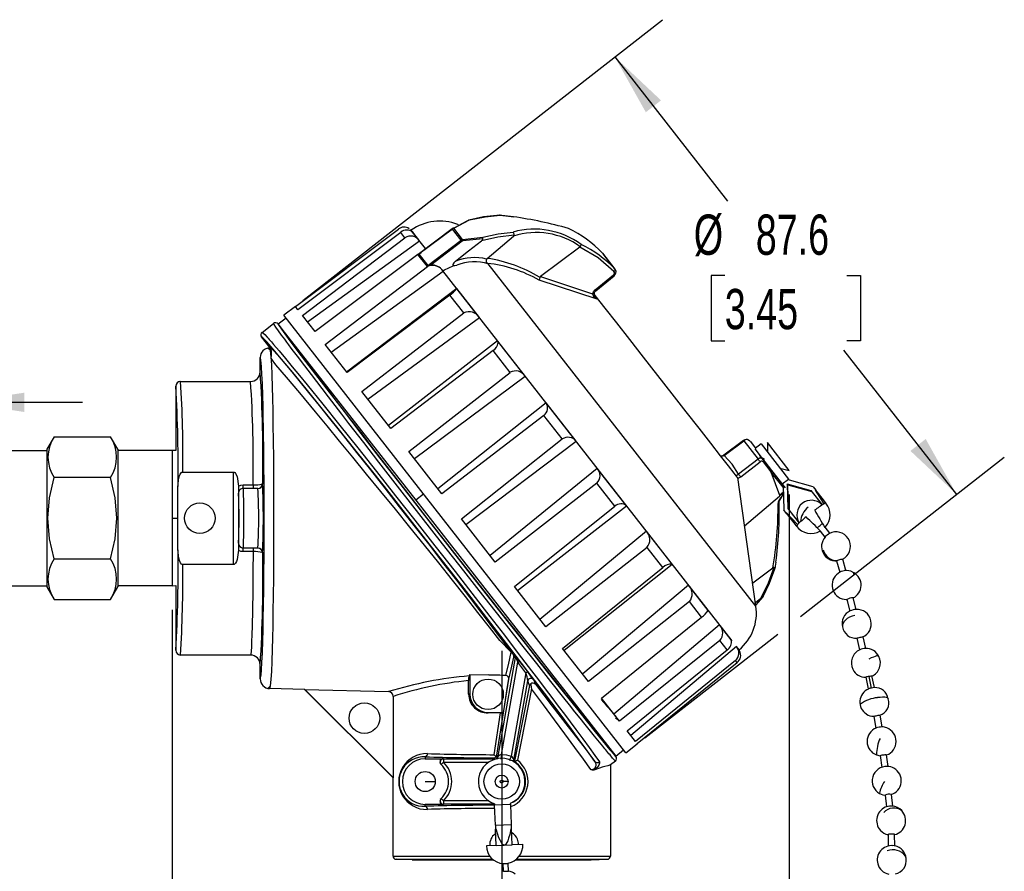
# Model space of a CAD drawing. Header units: millimetres. Extents: x 0 to 838, y 0 to 648.
# Tile 12 of 17: x 604 to 760, y 180 to 314. Entities that reach past the tile are written whole.
import ezdxf

# ---------------------------------------------------------------- set-up
doc = ezdxf.new("R2010")
doc.units = ezdxf.units.MM
doc.header["$LTSCALE"] = 3
doc.linetypes.add('CENTERX2', pattern=[20.32, 12.7, -2.54, 2.54, -2.54])
doc.layers.add('CENTER', color=40, linetype='CENTERX2')
doc.layers.add('DIMENSIONS', color=140, linetype='Continuous', lineweight=25)
doc.styles.add('SLDTEXTSTYLE0', font='TXT', dxfattribs={"width": 0.7})
doc.dimstyles.new('SLDDIMSTYLE0', dxfattribs={"dimtxt": 6.474023, "dimasz": 9.906, "dimexe": 0, "dimexo": 0.0625, "dimgap": 1.618506, "dimtad": 0, "dimtih": 1, "dimtoh": 1, "dimdec": 1, "dimrnd": 1e-09, "dimzin": 12, "dimdsep": 46, "dimtxsty": 'SLDTEXTSTYLE0', "dimsah": 1, "dimcen": 0.09, "dimadec": 0, "dimazin": 3, "dimtfac": 1, "dimtdec": 1, "dimtmove": 0, "dimatfit": 0, "dimfxl": 0, "dimfrac": 2, "dimtolj": 1, "dimtzin": 12, "dimarcsym": 0})
doc.dimstyles.new('SLDDIMSTYLE1', dxfattribs={"dimtxt": 6.474023, "dimasz": 9.906, "dimexe": 0, "dimexo": 0.0625, "dimgap": 1.618506, "dimtad": 0, "dimtih": 1, "dimtoh": 1, "dimdec": 1, "dimrnd": 1e-09, "dimzin": 12, "dimdsep": 46, "dimtxsty": 'SLDTEXTSTYLE0', "dimsah": 1, "dimcen": 0.09, "dimadec": 0, "dimazin": 3, "dimtfac": 1, "dimtdec": 1, "dimtofl": 0, "dimtmove": 0, "dimatfit": 3, "dimfxl": 0, "dimfrac": 2, "dimtolj": 1, "dimtzin": 12, "dimarcsym": 0})

# ---------------------------------------------------------------- blocks, each defined once
blk = doc.blocks.new('_D')
at = {"layer": 'DIMENSIONS'}
for p, q in [((588.93, 247.69), (588.93, 263.14)), ((595.28, 247.69), (595.28, 263.14)), ((549.89, 253.62), (547.71, 253.62)), ((547.71, 253.62), (547.71, 243.33)), ((569.12, 253.62), (571.3, 253.62)), ((571.3, 253.62), (571.3, 243.33)), ((588.93, 253.62), (577.89, 253.62)), ((595.28, 253.62), (614.33, 253.62)), ((547.71, 243.33), (549.89, 243.33)), ((571.3, 243.33), (569.12, 243.33))]:
    blk.add_line(p, q, dxfattribs=at)
for points in [[(588.93, 253.62), (579.02, 255.14), (579.02, 252.09)], [(595.28, 253.62), (605.18, 252.09), (605.18, 255.14)]]:
    blk.add_solid(points, dxfattribs=at)
at = {"layer": 'DIMENSIONS', "char_height": 6.35, "attachment_point": 1, "style": 'SLDTEXTSTYLE0'}
for s, insert in [('6.4', (552.58, 263.25)), ('0.25', (549.89, 251.51))]:
    blk.add_mtext(s, dxfattribs=dict(at, insert=insert))
blk = doc.blocks.new('_D_2')
at = {"layer": 'DIMENSIONS'}
for p, q in [((649.14, 269.7), (705.84, 314)), ((698.33, 308.14), (716.14, 285.35)), ((715.69, 273.61), (713.52, 273.61)), ((713.52, 273.61), (713.52, 263.32)), ((734.93, 273.61), (737.1, 273.61)), ((737.1, 273.61), (737.1, 263.32)), ((713.52, 263.32), (715.69, 263.32)), ((737.1, 263.32), (734.93, 263.32)), ((752.28, 239.09), (734.48, 261.87)), ((727.65, 219.84), (759.79, 244.95)), ((703.09, 200.65), (724.05, 217.03))]:
    blk.add_line(p, q, dxfattribs=at)
for points in [[(698.33, 308.14), (703.23, 299.4), (705.63, 301.27)], [(752.28, 239.09), (747.39, 247.83), (744.98, 245.95)]]:
    blk.add_solid(points, dxfattribs=at)
at = {"layer": 'DIMENSIONS', "char_height": 6.35, "attachment_point": 1, "style": 'SLDTEXTSTYLE0'}
for s, insert in [('%%c', (710.8, 283.25)), ('87.6', (720.58, 283.25)), ('3.45', (715.69, 271.51))]:
    blk.add_mtext(s, dxfattribs=dict(at, insert=insert))
blk = doc.blocks.new('_D_3')
at = {"layer": 'DIMENSIONS'}
for p, q in [((725.85, 239.06), (725.85, 110.36)), ((628.5, 220.86), (628.5, 110.36)), ((628.5, 119.89), (658.78, 119.89)), ((667.55, 119.89), (665.38, 119.89)), ((665.38, 119.89), (665.38, 109.6)), ((686.79, 119.89), (688.97, 119.89)), ((688.97, 119.89), (688.97, 109.6)), ((725.85, 119.89), (695.56, 119.89)), ((665.38, 109.6), (667.55, 109.6)), ((688.97, 109.6), (686.79, 109.6))]:
    blk.add_line(p, q, dxfattribs=at)
for points in [[(628.5, 119.89), (638.41, 118.36), (638.41, 121.41)], [(725.85, 119.89), (715.94, 121.41), (715.94, 118.36)]]:
    blk.add_solid(points, dxfattribs=at)
at = {"layer": 'DIMENSIONS', "char_height": 6.35, "attachment_point": 1, "style": 'SLDTEXTSTYLE0'}
for s, insert in [('97.3', (667.55, 129.52)), ('3.83', (667.55, 117.78))]:
    blk.add_mtext(s, dxfattribs=dict(at, insert=insert))
blk = doc.blocks.new('_D_4')
at = {"layer": 'DIMENSIONS'}
for p, q in [((663.35, 178.2), (663.35, 151.3)), ((697.64, 178.2), (697.64, 151.3)), ((635.87, 160.83), (633.7, 160.83)), ((633.7, 160.83), (633.7, 150.54)), ((655.11, 160.83), (657.28, 160.83)), ((657.28, 160.83), (657.28, 150.54)), ((663.35, 160.83), (661.44, 160.83)), ((697.64, 160.83), (663.35, 160.83)), ((633.7, 150.54), (635.87, 150.54)), ((657.28, 150.54), (655.11, 150.54))]:
    blk.add_line(p, q, dxfattribs=at)
for points in [[(663.35, 160.83), (673.25, 159.3), (673.25, 162.35)], [(697.64, 160.83), (687.73, 162.35), (687.73, 159.3)]]:
    blk.add_solid(points, dxfattribs=at)
at = {"layer": 'DIMENSIONS', "char_height": 6.35, "attachment_point": 1, "style": 'SLDTEXTSTYLE0'}
for s, insert in [('%%c', (630.98, 170.46)), ('34.3', (640.76, 170.46)), ('1.35', (635.87, 158.73))]:
    blk.add_mtext(s, dxfattribs=dict(at, insert=insert))

msp = doc.modelspace()

# ---------------------------------------------------------------- linework, layer by layer
for p, q in [((682.32, 282.91), (680.08, 283.16)), ((672.81, 281.05), (673.66, 281.53)), ((672.94, 281.09), (675.39, 282.4)), ((673.69, 281.61), (673.56, 281.66)), ((673.66, 281.53), (675.06, 282.27)), ((675.06, 282.27), (675.26, 282.37)), ((647.97, 268.72), (664.19, 280.93)), ((664.57, 280.44), (648.35, 268.24)), ((665.23, 279.6), (664.57, 280.44)), ((666.08, 280.88), (666.22, 280.76)), ((666.12, 280.69), (666.22, 280.76)), ((666.23, 280.76), (666.22, 280.76)), ((666.22, 280.76), (666.22, 280.76)), ((668.47, 277.89), (666.23, 280.76)), ((667.53, 279.09), (666.46, 280.46)), ((672.72, 280.96), (667.43, 276.99)), ((672.7, 281), (667.55, 277.13)), ((672.85, 281.1), (672.7, 281)), ((672.94, 281.09), (672.72, 280.96)), ((674.09, 279.22), (672.72, 280.96)), ((674.31, 279.33), (672.94, 281.09)), ((674.31, 279.33), (677.5, 279.69)), ((678.22, 276.33), (682.36, 279.84)), ((649.05, 267.34), (665.23, 279.6)), ((649.85, 266.32), (667.53, 279.09)), ((668.83, 275.2), (674.09, 279.22)), ((674.23, 279.03), (669.31, 275.27)), ((674.09, 279.22), (674.31, 279.33)), ((677.54, 279.44), (674.34, 279.09)), ((692.83, 278.1), (686.62, 273.46)), ((667.28, 276.97), (651.05, 264.77)), ((668.79, 275.05), (667.28, 276.97)), ((667.41, 277.01), (667.77, 277.27)), ((667.43, 276.99), (667.41, 277.01)), ((667.43, 276.99), (668.83, 275.2)), ((696.37, 277.18), (696.4, 277.16)), ((696.4, 277.16), (698.36, 274.65)), ((698.46, 274.52), (696.49, 277.04)), ((652.66, 262.72), (668.79, 275.05)), ((668.79, 275.05), (668.89, 275.12)), ((668.86, 275.16), (668.83, 275.2)), ((678.14, 276.22), (678.1, 276.23)), ((678.38, 275.5), (678.24, 275.55)), ((720.6, 221.46), (678.38, 275.5)), ((653.57, 261.55), (671.24, 274.34)), ((671.23, 274.36), (671.45, 274.51)), ((671.23, 274.35), (671.23, 274.36)), ((716.85, 215.96), (671.23, 274.36)), ((686.62, 273.46), (694.84, 270.76)), ((695.23, 271.35), (698.13, 273.74)), ((695.34, 271.21), (698.25, 273.59)), ((695.58, 269.88), (686.41, 272.89)), ((686.52, 273.34), (686.49, 273.36)), ((673.41, 271.56), (656.03, 258.4)), ((672.31, 270.55), (656.1, 258.32)), ((674.51, 267.73), (672.31, 270.55)), ((676.99, 266.98), (673.41, 271.56)), ((695.26, 270.49), (695.07, 270.73)), ((695.47, 270.09), (695.26, 270.49)), ((695.58, 269.88), (695.47, 270.09)), ((647.96, 268.73), (646.13, 267.36)), ((700.09, 198.3), (646.13, 267.36)), ((648.35, 268.24), (647.96, 268.73)), ((651.05, 264.77), (649.05, 267.34)), ((658.44, 255.32), (674.51, 267.73)), ((642.68, 264.66), (644.48, 266.07)), ((644.51, 266.02), (644.48, 266.07)), ((647.67, 262.82), (645.2, 265.98)), ((646.49, 266.91), (645.24, 265.93)), ((645.24, 265.92), (666.93, 238.16)), ((659.38, 254.11), (676.99, 266.98)), ((642.74, 264.65), (642.55, 264.51)), ((642.72, 264.64), (642.55, 264.51)), ((642.68, 264.66), (642.75, 264.62)), ((643.95, 262.21), (642.59, 263.95)), ((656.1, 258.32), (652.66, 262.72)), ((679.85, 263.32), (662.63, 249.96)), ((684.22, 257.72), (679.85, 263.32)), ((643.98, 261.85), (643.57, 262.17)), ((643.95, 262.21), (643.88, 262.21)), ((643.98, 261.84), (643.88, 262.21)), ((644.16, 261.7), (644, 261.7)), ((679.15, 261.79), (662.98, 249.51)), ((681.83, 258.35), (679.15, 261.79)), ((642.39, 258.44), (642.39, 260.69)), ((665.84, 245.85), (681.83, 258.35)), ((629.84, 256.84), (629.67, 256.9)), ((629.82, 256.92), (640.87, 256.92)), ((666.72, 244.73), (684.22, 257.72)), ((629.06, 256.15), (629.06, 245.99)), ((662.98, 249.51), (658.44, 255.32)), ((687.49, 253.54), (670.42, 239.98)), ((692.22, 247.49), (687.49, 253.54)), ((687.14, 251.56), (671.03, 239.2)), ((690.05, 247.84), (687.14, 251.56)), ((609.88, 248.17), (608.74, 246.2)), ((609.88, 248.17), (618.78, 248.17)), ((619.91, 246.2), (618.78, 248.17)), ((674.13, 235.24), (690.05, 247.84)), ((674.85, 234.32), (692.22, 247.49)), ((718.64, 247.6), (715.53, 245.29)), ((715.57, 245.24), (718.68, 247.56)), ((718.68, 247.56), (720.94, 244.66)), ((719.64, 247.52), (719.6, 247.56)), ((719.67, 247.5), (720.55, 246.37)), ((721.41, 247.05), (720.48, 246.32)), ((721.41, 247.05), (725.74, 241.51)), ((722.41, 247.27), (722.41, 245.78)), ((725.85, 242.87), (722.41, 247.27)), ((600.15, 246.01), (608.74, 246.01)), ((608.74, 246.2), (608.74, 235.34)), ((619.91, 246.2), (619.91, 235.34)), ((628.5, 246.01), (619.91, 246.01)), ((629.06, 245.99), (628.5, 246.01)), ((628.5, 246.01), (628.5, 235.34)), ((671.03, 239.2), (665.84, 245.85)), ((720.42, 246.26), (721.43, 244.97)), ((715.09, 245.13), (715.14, 245.11)), ((720.94, 244.66), (717.87, 242.29)), ((718.2, 241.88), (721.26, 244.24)), ((721.18, 245.25), (721.97, 244.24)), ((721.43, 244.97), (721.99, 244.25)), ((721.76, 244.22), (722.97, 242.67)), ((721.99, 244.25), (721.97, 244.24)), ((721.97, 244.24), (725.2, 240.1)), ((721.99, 244.25), (723.06, 242.88)), ((630.16, 242.62), (638.19, 242.62)), ((638.19, 228.03), (638.19, 242.62)), ((695.58, 243.18), (678.66, 229.44)), ((700.2, 237.27), (695.58, 243.18)), ((722.97, 242.67), (724.31, 238.98)), ((724.89, 240.21), (722.97, 242.67)), ((723.06, 242.88), (724.43, 241.13)), ((724.4, 243.23), (725.85, 242.87)), ((618.78, 241.76), (609.88, 241.76)), ((642.75, 240.75), (642.78, 240.78)), ((695.51, 240.85), (679.46, 228.41)), ((698.35, 237.22), (695.51, 240.85)), ((720.6, 221.46), (717.75, 241.75)), ((724.43, 241.13), (725.22, 240.12)), ((724.74, 240.73), (725.74, 241.51)), ((725.74, 241.51), (725.88, 241.34)), ((729.65, 240.27), (725.88, 241.34)), ((629.41, 230.69), (629.41, 239.96)), ((638.95, 240.39), (638.95, 240.17)), ((638.95, 240.17), (638.95, 230.48)), ((638.97, 239.26), (638.97, 239.26)), ((639.72, 240.02), (639.72, 240.6)), ((639.72, 240.6), (641.26, 240.6)), ((639.72, 240.02), (639.73, 240.02)), ((642, 240.02), (639.73, 240.02)), ((641.26, 240.6), (641.26, 240.02)), ((642, 240.02), (642.02, 240.02)), ((724.31, 238.98), (724.97, 239.5)), ((724.87, 239.26), (724.33, 238.8)), ((724.87, 239.26), (724.91, 239.37)), ((724.88, 240.51), (725, 236.63)), ((725.51, 240.78), (729.28, 239.71)), ((725.51, 240.78), (725.63, 236.86)), ((725.63, 240.62), (725.51, 240.78)), ((725.63, 240.62), (729.41, 239.55)), ((725.75, 236.7), (725.63, 240.62)), ((729.28, 239.71), (731.1, 237.38)), ((729.65, 240.27), (730.04, 239.77)), ((730.01, 239.74), (730.04, 239.77)), ((730.01, 239.74), (730.05, 239.76)), ((731.38, 237.6), (730.01, 239.74)), ((730.05, 239.76), (730.04, 239.77)), ((668.18, 239.14), (666.93, 238.16)), ((666.93, 238.16), (698.48, 197.78)), ((718.82, 234.15), (724.33, 238.8)), ((724.92, 239.14), (724.24, 238.12)), ((724.35, 238.18), (724.92, 239.07)), ((682.49, 224.54), (698.35, 237.22)), ((682.99, 223.9), (700.2, 237.27)), ((725.39, 236.13), (725, 236.63)), ((725.39, 236.13), (725.42, 236.16)), ((725.39, 236.13), (725.39, 236.13)), ((725.42, 236.16), (727.17, 234.32)), ((725.63, 236.86), (727.45, 234.53)), ((608.74, 235.34), (608.74, 224.48)), ((608.74, 235.34), (608.88, 235.34)), ((619.77, 235.34), (619.91, 235.34)), ((619.91, 235.34), (619.91, 224.48)), ((628.5, 235.34), (628.5, 224.67)), ((628.5, 235.34), (629.24, 235.34)), ((679.46, 228.41), (674.13, 235.24)), ((703.33, 233.27), (686.53, 219.36)), ((707.39, 228.06), (703.33, 233.27)), ((730.31, 233.81), (730.32, 233.79)), ((730.72, 233.28), (731.47, 232.33)), ((731.13, 234.41), (731.11, 234.44)), ((732.27, 232.95), (731.52, 233.9)), ((732.6, 233.08), (732.23, 232.94)), ((638.95, 230.48), (638.95, 230.26)), ((638.97, 231.39), (638.97, 231.39)), ((639.73, 230.63), (639.72, 230.63)), ((639.72, 230.05), (639.72, 230.63)), ((641.26, 230.05), (639.72, 230.05)), ((639.73, 230.63), (642, 230.63)), ((641.26, 230.63), (641.26, 230.05)), ((642.02, 230.63), (642, 230.63)), ((703.42, 230.72), (687.45, 218.19)), ((705.92, 227.53), (703.42, 230.72)), ((609.88, 228.92), (618.78, 228.92)), ((642.78, 229.87), (642.75, 229.9)), ((723.63, 227.42), (723.77, 228.41)), ((733.33, 228.61), (733.82, 226.79)), ((734.8, 227.06), (734.31, 228.88)), ((638.19, 228.03), (630.16, 228.03)), ((690.11, 214.78), (705.92, 227.53)), ((690.34, 214.49), (707.39, 228.06)), ((720.09, 225.13), (723.26, 227.49)), ((736.04, 226.73), (735.59, 226.96)), ((600.15, 224.67), (608.74, 224.67)), ((608.74, 224.48), (609.88, 222.51)), ((618.78, 222.51), (619.91, 224.48)), ((628.5, 224.67), (619.91, 224.67)), ((628.5, 224.67), (629.06, 224.69)), ((629.06, 224.69), (629.06, 214.5)), ((687.45, 218.19), (682.49, 224.54)), ((709.97, 224.76), (693.27, 210.75)), ((713.09, 220.78), (709.97, 224.76)), ((609.88, 222.51), (618.78, 222.51)), ((710.11, 222.16), (694.21, 209.54)), ((712.02, 219.72), (710.11, 222.16)), ((720.52, 222.02), (721.39, 222.72)), ((721.7, 222.93), (720.57, 221.68)), ((734.97, 222.5), (735.44, 220.68)), ((736.42, 220.93), (735.95, 222.76)), ((696.24, 206.93), (712.02, 219.72)), ((714.87, 218.49), (698.2, 204.43)), ((716.72, 216.12), (714.87, 218.49)), ((714.91, 216.01), (699.08, 203.31)), ((716.05, 214.55), (714.91, 216.01)), ((736.51, 216.38), (736.95, 214.54)), ((737.94, 214.78), (737.5, 216.61)), ((694.21, 209.54), (690.11, 214.78)), ((700.29, 201.76), (716.05, 214.55)), ((717.54, 215.08), (700.86, 201.03)), ((717.95, 214.55), (717.54, 215.08)), ((717.95, 214.55), (717.95, 214.56)), ((629.67, 213.75), (629.83, 213.8)), ((629.67, 213.75), (629.67, 213.75)), ((640.87, 213.74), (629.82, 213.74)), ((682.63, 213.33), (679.89, 197.75)), ((682.31, 213.81), (682.53, 213.72)), ((682.42, 213.42), (682.63, 213.33)), ((717.37, 212.86), (701.58, 200.1)), ((717.63, 212.54), (717.37, 212.86)), ((642.39, 209.96), (642.39, 212.21)), ((680.45, 198.05), (683.02, 212.6)), ((684.31, 210.92), (683.02, 212.6)), ((683.37, 212.66), (684.67, 210.98)), ((701.85, 199.76), (717.63, 212.54)), ((675.48, 210.67), (675.37, 210.44)), ((675.48, 210.67), (678.47, 210.59)), ((675.48, 210.67), (675.48, 207.54)), ((678.47, 210.59), (681.14, 210.55)), ((679.75, 197.93), (681.62, 209.94)), ((681.14, 210.55), (681.22, 210.5)), ((681.62, 209.94), (681.61, 210.01)), ((684.31, 210.92), (681.99, 197.78)), ((685.5, 209.87), (685.8, 209.14)), ((737.92, 210.22), (738.31, 208.38)), ((738.42, 210.37), (738.81, 208.53)), ((739.31, 208.59), (738.91, 210.43)), ((643.57, 208.48), (643.98, 208.81)), ((643.57, 208.48), (643.98, 208.8)), ((643.98, 208.81), (643.88, 208.44)), ((649.4, 208.29), (643.88, 208.44)), ((649.45, 208.31), (649.4, 208.29)), ((663.35, 194.35), (649.4, 208.29)), ((649.45, 208.31), (662.65, 207.96)), ((649.45, 208.31), (663.4, 194.36)), ((675.27, 207.54), (675.27, 209.7)), ((682.4, 197.16), (684.6, 209.65)), ((684.9, 208.91), (682.58, 197.23)), ((685.19, 208.42), (683.01, 197.13)), ((684.9, 208.91), (684.6, 209.65)), ((663.4, 194.36), (663.4, 207.2)), ((675.48, 207.54), (675.27, 207.54)), ((699.08, 203.31), (696.24, 206.93)), ((678.34, 204.69), (680.78, 204.69)), ((678.34, 204.69), (678.34, 204.6)), ((679.28, 198.01), (680.28, 204.62)), ((698.47, 203.84), (698.95, 203.46)), ((739.18, 204.04), (739.53, 202.19)), ((740.53, 202.38), (740.18, 204.23)), ((698.52, 197.73), (696.05, 200.89)), ((701.58, 200.1), (700.29, 201.76)), ((700.09, 198.3), (701.86, 199.74)), ((701.86, 199.74), (701.85, 199.76)), ((668.43, 197.67), (668.43, 197.38)), ((668.43, 197.38), (671.25, 197.38)), ((671.25, 197.38), (671.29, 197.34)), ((671.29, 197.34), (671.29, 196.84)), ((671.29, 197.34), (679.38, 197.34)), ((679.38, 197.34), (679.25, 197.5)), ((679.38, 197.33), (679.38, 197.34)), ((679.88, 197.77), (679.75, 197.93)), ((679.89, 197.75), (679.88, 197.77)), ((698.48, 197.78), (699.73, 198.75)), ((739.68, 197.95), (739.63, 198)), ((740.22, 197.86), (740.46, 196)), ((741.47, 196.13), (741.22, 197.99)), ((670.81, 196.61), (670.92, 196.48)), ((670.92, 196.48), (670.94, 196.46)), ((670.94, 196.46), (671.29, 196.84)), ((671.29, 196.84), (678.45, 196.84)), ((682.4, 197.16), (682.58, 197.23)), ((695.94, 195.87), (695.02, 195.56)), ((698.43, 197.01), (697.64, 196.39)), ((697.64, 196.39), (697.64, 182.01)), ((698.43, 197.01), (698.4, 197.05)), ((663.4, 194.36), (663.35, 194.35)), ((663.35, 182.01), (663.35, 194.35)), ((668.43, 193.77), (670.02, 193.77)), ((681.49, 193.77), (680.73, 193.77)), ((670.92, 191.06), (670.94, 191.08)), ((671.29, 190.71), (670.94, 191.08)), ((740.98, 191.63), (741.18, 189.78)), ((742.19, 189.89), (741.99, 191.74)), ((668.43, 189.87), (668.43, 190.16)), ((671.25, 190.16), (668.43, 190.16)), ((670.92, 191.06), (670.81, 190.93)), ((671.29, 190.2), (671.25, 190.16)), ((671.29, 190.71), (671.29, 190.2)), ((678.45, 190.71), (671.29, 190.71)), ((679.36, 190.2), (671.29, 190.2)), ((679.36, 190.27), (679.37, 190.04)), ((681.91, 190.14), (679.37, 190.04)), ((679.49, 186.87), (679.37, 190.04)), ((681.91, 190.14), (681.9, 190.37)), ((682.03, 186.97), (681.91, 190.14)), ((679.49, 186.87), (682.03, 186.97)), ((679.49, 186.87), (679.52, 186.23)), ((682.06, 186.33), (682.03, 186.97)), ((679.55, 185.57), (679.44, 185.49)), ((679.62, 186.24), (679.52, 186.23)), ((679.62, 183.7), (679.52, 186.23)), ((681.95, 186.33), (682.06, 186.33)), ((682.16, 183.8), (682.06, 186.33)), ((741.46, 185.42), (741.49, 183.57)), ((742.51, 183.59), (742.48, 185.44)), ((679.62, 183.7), (678.07, 183.63)), ((679.62, 183.7), (680.89, 183.75)), ((680.89, 183.75), (682.16, 183.8)), ((683.84, 183.86), (682.16, 183.8)), ((663.35, 182.01), (678.6, 182.01)), ((683.28, 182.01), (697.64, 182.01)), ((663.84, 181.51), (679.05, 181.51)), ((666.36, 181.44), (663.84, 181.51)), ((666.36, 181.44), (679.14, 181.44)), ((666.39, 181.44), (666.36, 181.44)), ((680.49, 180.88), (680.54, 179.61)), ((680.8, 179.62), (680.75, 180.83)), ((680.76, 180.83), (681.51, 180.86)), ((681.56, 179.65), (681.51, 180.86)), ((682.73, 181.44), (694.62, 181.44)), ((682.81, 181.51), (697.14, 181.51)), ((694.62, 181.44), (694.6, 181.44)), ((694.62, 181.44), (697.14, 181.51)), ((680.8, 179.62), (680.55, 179.61)), ((680.8, 179.62), (681.56, 179.65))]:
    msp.add_line(p, q)
at = {"flags": 128}
for points in [[(680.24, 283.16), (677.61, 282.88), (675.29, 282.39)], [(675.39, 282.4), (677.86, 282.89), (680.23, 283.14)], [(680.23, 283.14), (680.22, 283.16), (680.21, 283.16), (680.21, 283.15)], [(680.23, 283.14), (681.99, 282.95), (682.34, 282.9)], [(675.26, 282.37), (675.3, 282.41), (675.34, 282.42), (675.39, 282.4)], [(672.7, 280.99), (672.7, 280.99), (672.72, 280.96)], [(672.94, 281.09), (672.85, 281.1), (672.85, 281.1)], [(682.46, 280), (679.89, 279.7), (677.32, 279.12)], [(677.5, 279.69), (679.94, 280.22), (682.3, 280.49)], [(673.23, 275.91), (675.28, 277.51), (677.32, 279.12)], [(674.09, 279.22), (674.16, 279.13), (674.23, 279.03)], [(674.34, 279.09), (674.28, 279.07), (674.23, 279.03)], [(674.31, 279.33), (674.32, 279.21), (674.34, 279.09)], [(677.32, 279.12), (677.47, 279.26), (677.53, 279.36), (677.54, 279.4), (677.54, 279.44)], [(692.83, 278.1), (692.87, 278.13), (692.9, 278.17)], [(698.21, 274.25), (695.71, 276.4), (692.83, 278.1)], [(667.28, 276.97), (667.6, 277.19), (667.71, 277.25)], [(696.4, 277.16), (696.48, 277.05), (696.49, 277.04)], [(669.31, 275.27), (669.16, 275.24), (668.86, 275.16)], [(671.45, 274.51), (672.83, 275.14), (673.44, 275.28)], [(673.23, 275.91), (672.94, 275.64), (672.83, 275.5), (672.78, 275.39), (672.77, 275.35), (672.78, 275.31), (672.8, 275.28), (672.83, 275.26), (672.89, 275.24), (672.98, 275.23), (673.44, 275.27)], [(678.24, 275.55), (678.23, 275.56), (678.22, 275.57), (678.19, 275.59), (678.15, 275.64), (678.09, 275.8), (678.08, 275.9), (678.08, 276.01), (678.1, 276.12), (678.14, 276.22)], [(678.22, 276.33), (678.17, 276.28), (678.14, 276.22)], [(671.23, 274.35), (671.23, 274.35), (671.23, 274.35), (671.23, 274.35), (671.23, 274.35), (671.23, 274.34), (671.24, 274.34), (671.24, 274.34), (671.24, 274.34)], [(686.62, 273.46), (686.56, 273.4), (686.52, 273.34)], [(698.36, 274.65), (698.39, 274.56), (698.35, 274.44), (698.29, 274.34), (698.21, 274.25)], [(698.46, 274.51), (698.44, 274.55), (698.36, 274.65)], [(694.84, 270.76), (694.99, 271.08), (695.23, 271.35)], [(695.08, 270.82), (695.08, 270.82), (695.04, 270.78), (694.96, 270.76), (694.84, 270.76)], [(695.58, 269.88), (695.07, 270.28), (694.9, 270.52), (694.85, 270.65), (694.84, 270.76)], [(695.09, 270.82), (695.18, 271.03), (695.34, 271.21)], [(717.72, 241.75), (717.65, 241.83), (717.16, 242.46), (716.28, 243.59), (715.03, 245.18), (713.47, 247.18), (711.64, 249.52), (709.6, 252.14), (707.41, 254.94), (705.15, 257.83), (702.89, 260.72), (700.7, 263.52), (698.66, 266.14), (696.82, 268.49), (695.26, 270.49)], [(698.4, 197.05), (698.3, 197.13), (698, 197.47), (697.58, 197.96), (697.42, 198.15), (697.26, 198.34), (697.09, 198.54), (696.93, 198.75), (696.76, 198.95), (696.59, 199.15), (696.43, 199.35), (695.16, 200.92), (693.68, 202.76), (692.88, 203.75), (692.05, 204.79), (691.2, 205.86), (690.32, 206.96), (688.24, 209.58), (686.01, 212.4), (683.67, 215.37), (681.24, 218.46), (677.9, 222.7), (674.52, 227.01), (671.16, 231.31), (667.8, 235.61), (664.44, 239.93), (661.13, 244.19), (658.72, 247.3), (656.4, 250.3), (655.29, 251.74), (654.21, 253.14), (653.17, 254.49), (652.17, 255.79), (650.49, 257.99), (648.9, 260.07), (648.48, 260.63), (648.07, 261.17), (647.67, 261.69), (647.29, 262.19), (646.93, 262.67), (646.59, 263.13), (646.27, 263.56), (645.77, 264.23), (645.29, 264.88), (644.87, 265.46), (644.58, 265.89), (644.51, 266.02)], [(645.2, 265.98), (645.38, 265.67), (646, 264.79), (647.08, 263.33), (648.19, 261.85), (649.55, 260.07), (651.11, 258.02), (652.88, 255.71), (655.46, 252.36), (658.28, 248.71), (661.28, 244.82), (664.57, 240.59), (668.02, 236.16), (671.56, 231.62), (675.11, 227.08), (678.58, 222.66), (681.89, 218.45), (684.18, 215.54), (686.37, 212.77), (688.47, 210.11), (690.42, 207.67), (692.23, 205.39), (693.84, 203.38), (695.24, 201.63), (696.41, 200.2), (697.57, 198.79), (698.27, 197.98), (698.52, 197.73)], [(642.75, 264.62), (642.82, 264.58), (643.11, 264.31), (643.48, 263.9), (643.65, 263.72), (643.82, 263.53), (643.99, 263.34), (644.16, 263.14), (644.34, 262.94), (644.51, 262.74), (645.38, 261.72), (646.36, 260.54), (647.44, 259.24), (648.59, 257.84), (649.79, 256.37), (652.25, 253.33), (654.94, 249.98), (657.79, 246.41), (660.75, 242.69), (663.76, 238.87), (666.79, 235.02), (669.95, 230.99), (673.13, 226.9), (676.3, 222.82), (678.64, 219.8), (680.92, 216.85), (683.11, 213.99), (685.22, 211.24), (686.31, 209.81), (687.37, 208.4), (688.41, 207.03), (689.42, 205.69), (690.39, 204.41), (691.31, 203.18), (692.17, 202.01), (693.27, 200.52), (694.29, 199.13), (695.18, 197.89), (695.9, 196.86)], [(695.19, 196.94), (694.57, 197.83), (693.77, 198.95), (692.74, 200.37), (691.52, 202.03), (689.54, 204.67), (687.24, 207.73), (684.64, 211.15), (681.8, 214.87), (678.78, 218.79), (675.65, 222.84), (672.53, 226.85), (669.44, 230.81), (666.43, 234.66), (664.19, 237.51), (661.98, 240.31), (659.72, 243.16), (657.54, 245.91), (654.69, 249.48), (652.03, 252.79), (649.62, 255.76), (647.52, 258.33), (645.77, 260.44), (644.4, 262.06), (643.43, 263.16), (642.83, 263.78), (642.59, 263.95)], [(647.67, 262.82), (647.74, 262.67), (648.02, 262.26), (648.54, 261.55), (649.27, 260.56), (650.26, 259.25), (651.47, 257.65), (652.91, 255.75), (654.56, 253.6), (656.4, 251.21), (658.4, 248.62), (660.49, 245.91), (662.7, 243.05), (665.67, 239.24), (668.65, 235.41), (671.59, 231.64), (673.8, 228.82), (675.99, 226.01), (678.28, 223.1), (680.51, 220.26), (682.75, 217.43), (684.87, 214.74), (686.9, 212.17), (688.77, 209.81), (690.46, 207.69), (691.96, 205.82), (693.21, 204.27), (694.25, 202.99), (695.24, 201.78), (695.84, 201.09), (696.05, 200.89)], [(679.15, 261.79), (679.44, 262.04), (679.66, 262.3), (679.85, 262.65), (679.93, 263.06), (679.85, 263.32)], [(643.88, 262.21), (643.98, 261.84), (644.09, 260.72), (644.15, 259.53), (644.22, 257.96), (644.28, 256.01), (644.33, 254.27), (644.37, 252.29), (644.41, 250.05), (644.44, 247.55), (644.47, 244.79), (644.49, 241.8), (644.5, 238.62), (644.51, 235.34), (644.5, 232.06), (644.49, 228.88), (644.47, 225.89), (644.44, 223.13), (644.41, 220.62), (644.37, 218.38), (644.33, 216.4), (644.28, 214.66), (644.22, 212.7), (644.16, 211.14), (644.09, 209.94), (643.98, 208.81), (643.98, 208.81)], [(682.14, 214.04), (680.89, 215.73), (679.22, 217.93), (677.43, 220.3), (675.47, 222.86), (673.4, 225.55), (671.23, 228.36), (668.99, 231.26), (666.7, 234.19), (664.39, 237.15), (662.09, 240.08), (659.84, 242.94), (657.65, 245.7), (655.56, 248.33), (653.58, 250.81), (651.73, 253.1), (650.05, 255.19), (648.52, 257.06), (647.16, 258.72), (646.26, 259.79), (645.47, 260.74), (645, 261.28), (644.66, 261.67), (644.54, 261.77), (644.38, 261.9), (644.17, 262.08), (644.04, 262.18), (643.95, 262.21)], [(681.98, 214.17), (680.19, 216.02), (678.55, 218.15), (676.75, 220.46), (674.79, 222.95), (672.72, 225.57), (670.55, 228.28), (668.31, 231.07), (666.02, 233.9), (663.72, 236.74), (661.43, 239.55), (659.18, 242.3), (657, 244.96), (654.92, 247.5), (652.95, 249.9), (651.11, 252.12), (648.65, 255.09), (646.56, 257.59), (644.88, 259.56), (644.42, 260.1), (644.13, 260.58), (644.18, 261.02), (644.17, 261.69), (644.04, 262.08), (643.95, 262.21)], [(642.39, 209.96), (642.46, 210.12), (642.53, 210.6), (642.6, 211.42), (642.67, 212.58), (642.74, 214.09), (642.8, 215.96), (642.84, 217.65), (642.88, 219.51), (642.92, 221.64), (642.96, 224), (642.98, 226.63), (643, 229.37), (643.02, 232.34), (643.02, 235.34), (643.02, 238.34), (643, 241.31), (642.99, 243.14), (642.98, 244.93), (642.96, 246.67), (642.93, 248.23), (642.91, 249.72), (642.88, 251.15), (642.84, 253.02), (642.8, 254.71), (642.74, 256.57), (642.67, 258.08), (642.6, 259.24), (642.5, 260.33), (642.39, 260.69)], [(718.68, 247.56), (718.65, 247.6), (718.65, 247.59)], [(715.54, 245.29), (715.32, 245.17), (715.09, 245.13)], [(715.57, 245.24), (715.36, 245.14), (715.14, 245.11)], [(715.54, 245.28), (715.54, 245.28), (715.57, 245.24)], [(717.87, 242.29), (716.86, 243.87), (715.57, 245.24)], [(721.89, 244.37), (721.86, 244.32), (721.76, 244.22)], [(629.41, 239.96), (629.51, 241.38), (629.66, 242.03), (629.76, 242.26), (629.96, 242.53), (630.05, 242.59), (630.14, 242.62), (630.16, 242.62)], [(638.19, 242.62), (638.29, 242.6), (638.39, 242.55), (638.52, 242.4), (638.74, 241.92), (638.95, 240.39)], [(722.97, 242.67), (723.07, 242.77), (723.11, 242.82)], [(608.88, 235.34), (609.15, 238.55), (609.88, 241.76)], [(619.77, 235.34), (619.51, 238.55), (618.78, 241.76)], [(717.47, 242.13), (717.68, 242.17), (717.87, 242.29)], [(717.76, 241.68), (717.88, 241.7), (718.2, 241.88)], [(638.95, 240.39), (639.33, 240.55), (639.72, 240.6)], [(731.66, 237.69), (731.65, 237.71), (731.63, 237.73), (731.55, 237.84), (731.25, 238.22), (730.05, 239.76)], [(724.24, 238.12), (724.13, 237.88), (724.09, 237.67)], [(724.26, 237.88), (724.27, 238.01), (724.35, 238.18)], [(725.39, 236.13), (726.6, 234.59), (726.9, 234.2), (726.98, 234.1), (727, 234.07), (727.01, 234.06)], [(609.88, 228.92), (609.16, 232.07), (608.88, 235.34)], [(618.78, 228.92), (619.5, 232.07), (619.77, 235.34)], [(730.31, 233.81), (730.32, 233.84), (730.38, 233.9), (730.47, 233.99), (730.59, 234.09), (730.73, 234.19), (730.86, 234.29), (730.97, 234.37), (731.06, 234.42), (731.1, 234.44), (731.1, 234.43)], [(730.72, 233.28), (730.74, 233.31), (730.76, 233.33)], [(731.46, 233.88), (731.5, 233.9), (731.52, 233.9)], [(630.16, 228.03), (630.06, 228.05), (629.97, 228.1), (629.82, 228.27), (629.65, 228.66), (629.5, 229.34), (629.41, 230.69)], [(638.95, 230.26), (638.76, 228.79), (638.66, 228.51), (638.49, 228.21), (638.4, 228.11), (638.28, 228.04), (638.19, 228.03)], [(639.72, 230.05), (639.33, 230.1), (638.95, 230.26)], [(641.26, 230.05), (641.24, 226.85), (641.21, 223.75), (641.17, 220.86), (641.12, 218.3), (641.08, 216.99), (641.04, 215.82), (641, 214.84), (640.98, 214.54), (640.96, 214.25), (640.93, 213.99), (640.9, 213.81), (640.87, 213.74)], [(733.33, 228.61), (733.35, 228.63), (733.35, 228.63)], [(733.35, 228.63), (733.43, 228.66), (733.55, 228.71), (733.7, 228.75), (733.86, 228.8), (734.02, 228.84), (734.16, 228.87), (734.26, 228.88), (734.3, 228.88), (734.3, 228.88)], [(723.44, 227.56), (722.55, 225.1), (721.39, 222.72)], [(721.72, 222.95), (722.76, 225.09), (723.67, 227.58)], [(723.44, 227.56), (723.55, 227.54), (723.63, 227.54), (723.66, 227.55), (723.66, 227.56), (723.64, 227.57)], [(735.59, 226.96), (734.93, 227.07), (734.76, 227.06)], [(736.03, 226.49), (736.07, 226.65), (736.07, 226.74), (736.05, 226.75)], [(721.75, 223.04), (721.76, 222.99), (721.75, 222.96), (721.7, 222.93)], [(734.2, 222.6), (734.86, 222.5), (735.01, 222.5)], [(736.22, 219.99), (735.79, 219.87), (735.38, 219.71), (735.02, 219.5), (734.72, 219.26), (734.48, 219), (734.32, 218.73), (734.25, 218.45), (734.26, 218.18)], [(736.51, 216.38), (736.54, 216.4), (736.61, 216.43), (736.74, 216.47), (736.89, 216.51), (737.05, 216.55), (737.21, 216.58), (737.35, 216.61), (737.45, 216.62), (737.5, 216.62), (737.49, 216.61)], [(681.14, 210.55), (681.54, 212.18), (681.98, 214.17)], [(681.62, 209.94), (682, 211.53), (682.42, 213.42)], [(682.63, 213.33), (682.65, 213.36), (682.68, 213.35), (682.7, 213.33), (682.72, 213.3), (682.74, 213.26), (682.77, 213.21), (682.83, 213.09), (682.89, 212.94), (683.02, 212.6)], [(738.48, 213.16), (738.84, 213.33), (739.18, 213.47), (739.46, 213.58), (739.69, 213.64), (739.85, 213.66), (739.94, 213.63), (739.95, 213.62)], [(683.02, 212.6), (683.14, 212.65), (683.24, 212.68), (683.32, 212.69), (683.37, 212.66)], [(680.78, 204.69), (680.93, 205.64), (681.31, 208.07), (681.61, 210.01)], [(684.67, 210.98), (684.62, 211.01), (684.53, 211.01), (684.43, 210.98), (684.31, 210.92)], [(738.42, 210.37), (738.47, 210.38), (738.63, 210.41), (738.76, 210.43), (738.86, 210.44), (738.91, 210.44), (738.91, 210.43)], [(685.08, 209.17), (684.97, 209.05), (684.9, 208.91)], [(694.58, 195.66), (693.39, 197.29), (692.02, 199.16), (690.47, 201.28), (688.82, 203.51), (687.07, 205.87), (685.19, 208.42)], [(685.8, 209.14), (688.48, 205.68), (691, 202.41), (693.27, 199.46), (695.19, 196.94)], [(741.51, 206.81), (741.48, 206.87), (741.37, 206.96), (741.18, 207.03), (740.92, 207.07), (740.59, 207.08), (740.22, 207.06), (739.8, 207.01)], [(739.19, 204.05), (739.21, 204.06), (739.29, 204.09), (739.41, 204.13), (739.56, 204.16), (739.73, 204.2), (739.89, 204.22), (740.03, 204.24), (740.13, 204.24), (740.18, 204.23), (740.18, 204.23)], [(741.26, 202.24), (740.66, 202.38), (740.46, 202.38)], [(679.25, 197.5), (679.44, 197.55), (679.58, 197.65)], [(679.28, 198.01), (679.44, 197.82), (679.58, 197.65)], [(679.58, 197.65), (679.69, 197.78), (679.75, 197.93)], [(679.89, 197.75), (679.9, 197.74), (679.92, 197.71)], [(680.45, 198.05), (681.24, 197.99), (681.99, 197.78)], [(739.62, 197.97), (740.21, 197.83), (740.22, 197.83)], [(740.22, 197.86), (740.22, 197.87), (740.27, 197.9), (740.37, 197.93), (740.5, 197.97), (740.67, 197.99), (740.84, 198.01), (740.99, 198.02), (741.12, 198.02), (741.2, 198.01), (741.22, 197.99)], [(682.61, 196.96), (682.58, 197.08), (682.58, 197.23)], [(695.9, 196.86), (695.94, 196.67), (695.83, 196.38), (695.71, 196.2), (695.54, 196), (695.42, 195.89), (695.3, 195.78), (695.16, 195.67), (695.02, 195.56)], [(695.02, 195.56), (694.82, 195.56), (694.58, 195.66)], [(740.12, 191.89), (740.63, 191.68), (741.06, 191.61)], [(680.89, 183.75), (680.79, 183.76), (680.67, 183.83), (680.49, 184.02), (680.06, 184.88), (679.62, 186.24)], [(681.95, 186.33), (681.75, 185.42), (681.58, 184.81), (681.44, 184.4), (681.31, 184.13), (681.13, 183.88), (681.04, 183.79), (680.94, 183.75), (680.89, 183.75)], [(741.47, 185.42), (741.46, 185.44), (741.51, 185.47), (741.61, 185.5), (741.75, 185.52), (741.91, 185.53), (742.09, 185.53), (742.24, 185.52), (742.37, 185.5), (742.45, 185.47), (742.48, 185.44)], [(744.31, 181.61), (744.3, 181.7), (744.2, 182)], [(744.31, 181.61), (744.31, 181.66), (744.24, 182.01)]]:
    msp.add_lwpolyline(points, dxfattribs=at)
for centre, radius in [((632.87, 235.33), 2.41), ((678.34, 207.54), 2.41), ((658.83, 203.77), 2.41), ((680.49, 193.77), 2.79), ((668.43, 193.77), 1.59), ((680.49, 193.77), 1.02), ((680.49, 193.77), 0.235)]:
    msp.add_circle(centre, radius)
for centre, radius, start, end in [((673.45, 219.85), 63.67, 73.974, 81.9752), ((665.1, 279.85), 1.42, 55.1683, 130.0354), ((670.71, 274.6), 7.62, 68, 126), ((665.52, 279.39), 1.42, 48.8272, 131.9767), ((666.12, 278.19), 1.67, 32.486, 122.2316), ((665.09, 279.74), 1.52, 42.2123, 49.2183), ((673.96, 278.9), 3.62, 8.533, 12.4967), ((685.65, 268.61), 12.34, 53.3438, 105.7377), ((681.84, 280.07), 0.621, 354.019, 42.2667), ((685.97, 268.61), 11.8, 54.1033, 107.822), ((682.22, 280.04), 0.243, 304.7709, 350.6067), ((682.79, 264.01), 18.93, 44.0039, 64.1893), ((692.31, 278.57), 0.711, 325.8689, 355.283), ((684.97, 261.71), 18.63, 44.01, 64.3944), ((669.55, 273.19), 2.04, 34.2707, 108.9197), ((669.44, 273.08), 2.2, 35.5504, 93.2638), ((676.17, 268.44), 8.02, 76.0723, 111.4943), ((676.22, 268.48), 7.34, 72.8928, 112.2627), ((674.77, 253.79), 22.81, 59.1066, 81.2997), ((676.1, 255.19), 20.47, 59.7896, 84.0012), ((697.93, 274.03), 0.355, 305.1548, 38.609), ((695.59, 271.58), 3.33, 37.1995, 40.2628), ((697.77, 274.19), 0.763, 308.7921, 25.8461), ((687.56, 272.83), 1.16, 153.9847, 177.2932), ((670.12, 274.02), 4.1, 302.2106, 323.254), ((695.77, 270.72), 0.69, 171.6939, 211.4603), ((696.34, 270.91), 1.28, 205.5539, 233.5303), ((692.79, 269.28), 3.2, 37.1121, 40.3132), ((675.33, 265.96), 1.95, 31.4448, 114.8038), ((644.8, 265.67), 0.51, 38.1746, 127.8275), ((643, 264.26), 0.51, 128.1699, 217.8215), ((643.92, 260.68), 1.53, 91.6342, 179.8575), ((640.86, 258.44), 1.53, 270.1614, 359.8293), ((412.92, 244.52), 229.9, 359.0694, 3.4717), ((682.68, 256.74), 1.83, 32.7511, 117.7242), ((629.82, 256.15), 0.764, 90.1516, 179.84), ((469.7, 245.93), 160.5, 358.8182, 3.9243), ((453.31, 244.26), 187.99, 358.8858, 3.8615), ((418.1, 243.43), 211.35, 359.0579, 3.4511), ((686.28, 252.73), 1.46, 306.4816, 33.7452), ((614.72, 244.96), 5.81, 146.4991, 213.5009), ((613.93, 244.96), 5.81, 326.4991, 33.5009), ((690.95, 246.52), 1.59, 37.1717, 124.3729), ((719.1, 247.08), 0.689, 57.0671, 131.0696), ((719.14, 247), 0.728, 43.6343, 129.8966), ((721.41, 244.12), 0.711, 42.8804, 131.2361), ((711.7, 237.1), 11.93, 36.745, 39.255), ((721.5, 243.98), 0.352, 42.6042, 131.8071), ((694.3, 242.06), 1.71, 315.0636, 41.3591), ((642.02, 240.79), 0.764, 270.1921, 359.7924), ((511.33, 235.33), 131.56, 357.6221, 2.3779), ((708.63, 234.74), 11.93, 36.745, 39.255), ((695.2, 240.71), 56.25, 180.5553, 181.4778), ((639.73, 239.26), 0.762, 90.0044, 180.0044), ((639.72, 239.27), 0.756, 89.95, 180.4556), ((548.25, 235.33), 90.81, 357.5153, 2.4847), ((510.48, 235.33), 129.34, 357.918, 2.082), ((641.51, 245.59), 5, 267.134, 284.3496), ((641.99, 240.78), 0.755, 270.8188, 357.763), ((564.71, 235.33), 77.45, 356.5232, 3.4768), ((669.93, 235.96), 54.35, 352.0193, 1.9824), ((723.99, 237.92), 0.27, 293.668, 350.9462), ((724.24, 238.24), 0.118, 269.4615, 330.2793), ((729.34, 235.88), 2.28, 43.3652, 213.611), ((731.64, 237.29), 0.409, 86.5561, 130.2612), ((729.46, 235.87), 2.84, 317.8155, 39.6069), ((699.3, 236.23), 1.37, 48.8784, 134.0865), ((668.94, 237.06), 55.16, 350.0145, 0.6353), ((727.19, 234.6), 2.36, 138.4236, 139.4844), ((730.99, 234.5), 3.36, 130.1921, 175.3538), ((739.63, 223.76), 16.12, 120.8172, 127.2654), ((814.58, 284.53), 97.33, 209.5099, 211.3549), ((737.77, 223.88), 14.87, 128.4641, 135.4533), ((659.91, 163.31), 99.61, 44.6662, 46.4689), ((701.96, 231.95), 1.9, 320.0376, 44.1019), ((727.41, 233.98), 0.409, 125.7388, 169.4439), ((729.32, 235.78), 2.86, 216.6629, 300.6036), ((733.23, 230.89), 2.29, 297.4849, 106.1689), ((733.2, 230.86), 2.25, 138.8201, 274.4476), ((734.12, 229.75), 3.71, 120.7083, 135.2865), ((418.1, 227.22), 211.35, 356.5489, 0.9421), ((694.93, 229.94), 55.98, 178.52, 179.4469), ((639.73, 231.39), 0.762, 179.9956, 269.9956), ((639.72, 231.38), 0.756, 179.5442, 270.0502), ((641.51, 225.06), 5, 75.6581, 92.8583), ((641.99, 229.87), 0.755, 2.237, 89.1811), ((642.02, 229.86), 0.764, 0.2076, 89.8079), ((733.46, 230.95), 2.32, 194.8563, 267.4055), ((614.72, 225.72), 5.81, 146.4991, 213.5009), ((613.93, 225.72), 5.81, 326.4991, 33.5009), ((412.92, 226.13), 229.9, 356.5283, 0.9306), ((442, 225.38), 188.18, 356.4515, 0.806), ((707.11, 226.53), 1.56, 79.6396, 140.0994), ((723.42, 227.32), 0.24, 86.2234, 132.2373), ((734.88, 224.77), 2.27, 116.739, 252.6846), ((735.28, 223.35), 3.75, 97.9892, 112.4551), ((734.96, 224.77), 2.24, 295.1185, 60.99), ((708.58, 223.39), 1.96, 321.3264, 44.5179), ((722.1, 222.01), 1, 113.7566, 135.0708), ((735.98, 220.61), 2.15, 90.9778, 118.2425), ((709.68, 223.15), 4.15, 304.2749, 325.1402), ((713.06, 220.39), 7.62, 310, 8), ((736.36, 218.71), 2.17, 113.9761, 193.9333), ((736.85, 217.29), 3.68, 97.2553, 111.9594), ((736.58, 218.75), 2.18, 10.1196, 95.1819), ((736.62, 218.61), 2.17, 292.6946, 13.7455), ((713.52, 217.23), 1.85, 319.0069, 43.0638), ((736.4, 218.56), 2.18, 189.9483, 274.0473), ((715.36, 215.77), 1.4, 299.4187, 14.3033), ((629.82, 214.5), 0.764, 180.1601, 269.8483), ((716.26, 214.06), 1.64, 313.0276, 38.6012), ((716.75, 213.69), 1.45, 307.01, 28.4671), ((716.68, 213.7), 1.52, 26.7918, 33.7877), ((737.93, 212.5), 2.26, 114.5549, 206.4998), ((738.27, 211.15), 3.65, 95.9938, 110.6911), ((738.02, 212.57), 2.19, 25.1645, 93.3443), ((640.86, 212.21), 1.53, 0.1649, 89.8444), ((681.81, 213.79), 0.408, 37.3895, 65.9503), ((697.11, 225.41), 18.79, 217.2146, 218.089), ((681.91, 213.5), 0.515, 351.7513, 38.2024), ((664.19, 198.3), 23.96, 36.8249, 40.0692), ((682.13, 213.41), 0.508, 351.132, 37.9626), ((737.96, 212.5), 2.28, 293.5334, 26.2404), ((737.88, 212.41), 2.18, 204.9688, 272.5462), ((643.92, 209.97), 1.53, 180.1426, 268.3656), ((680.57, 150.05), 60.62, 94.9195, 107.1872), ((677.58, 209.77), 2.32, 163.0041, 181.6469), ((670.23, -98.55), 309.25, 87.9633, 88.4732), ((681.1, 210), 0.512, 0.194, 76.1015), ((680.6, 209.4), 4.02, 3.6589, 22.2927), ((685.1, 209.55), 0.508, 38.1378, 168.7191), ((664, 194.65), 26.34, 35.281, 38.3112), ((738.66, 208.7), 1.69, 98.2966, 115.9079), ((680.6, 154.95), 55.01, 95.5656, 108.2265), ((685.42, 208.81), 0.5, 41.4908, 133.3113), ((692.9, 209.9), 7.86, 185.3245, 190.907), ((739.21, 206.32), 2.22, 112.4711, 238.1878), ((739.23, 206.14), 2.42, 99.9614, 111.259), ((739.38, 206.2), 2.4, 92.6326, 103.871), ((739.39, 206.47), 2.12, 8.8825, 93.0917), ((662.63, 207.2), 0.764, 0.1984, 88.4366), ((678.24, 207.57), 2.97, 180.4429, 271.8392), ((678.34, 207.54), 2.86, 180, 270), ((760.47, 259.51), 83.16, 219.36, 221.8174), ((740.19, 201.89), 5.13, 94.3387, 126.9399), ((739.54, 206.18), 2.04, 287.7401, 17.7636), ((680.35, 205.99), 1.37, 267.0193, 288.2812), ((739.1, 205.85), 1.78, 233.0419, 272.8552), ((740.43, 200.1), 2.28, 111.5988, 249.1199), ((740.58, 199.36), 3.03, 92.1467, 109.0269), ((740.44, 200.11), 2.28, 290.2195, 69.035), ((745.51, 198.04), 5.88, 154.3996, 180.3971), ((668.66, 193.77), 4.41, 88.5555, 271.4445), ((668.2, 193.77), 3.9, 86.6243, 273.3757), ((668.43, 193.77), 3.61, 90, 270), ((668.31, 198.12), 0.467, 284.4829, 6.783), ((679.54, 571.93), 374.42, 268.2988, 269.9544), ((679.64, 555.55), 357.54, 268.2588, 269.9427), ((671.25, 196.87), 0.507, 89.8777, 210.6273), ((671.29, 196.84), 0.508, 90.0576, 226.9352), ((680.49, 193.77), 3.68, 292.4327, 252.0901), ((679.38, 197.85), 0.508, 270.0676, 351.0874), ((679.39, 197.84), 0.506, 269.5956, 350.0867), ((679.35, 197.74), 0.568, 308.2962, 356.8413), ((680.67, 197.12), 0.956, 103.121, 142.1044), ((678.41, 197.76), 2.07, 346.8932, 8.0259), ((683.82, 196.81), 2.07, 151.9741, 173.1067), ((681.54, 197.04), 0.868, 8.0046, 58.5172), ((698.12, 197.41), 0.51, 308.1725, 37.8254), ((668.43, 193.77), 3.68, 312.9934, 47.0066), ((668.43, 193.77), 4.19, 312.9934, 47.0066), ((680.62, 193.78), 3.65, 290.5525, 53.8302), ((680.41, 193.78), 4.24, 290.8285, 52.2491), ((682.86, 197.06), 0.473, 167.8665, 215.2421), ((684.71, 192.62), 4.83, 110.6964, 115.7754), ((683.09, 197.12), 0.5, 197.7359, 230.4716), ((694.62, 196.42), 0.768, 266.9788, 41.8612), ((695.58, 197.26), 0.504, 219.4244, 308.4829), ((710.13, 152.52), 45.62, 105.8912, 108.1175), ((741.23, 193.88), 2.28, 87.9725, 240.7518), ((741.4, 194.34), 1.82, 57.5718, 92.5825), ((741.27, 193.89), 2.27, 286.3807, 60.9091), ((744.46, 191.12), 4.44, 143.2354, 169.7347), ((671.29, 190.71), 0.508, 133.0648, 269.9424), ((741.64, 190.32), 1.46, 76.1224, 116.3561), ((679.31, -174.08), 364.11, 89.9914, 91.7133), ((668.31, 189.42), 0.467, 353.2165, 75.5176), ((679.42, -158.78), 348.31, 90.0052, 91.7515), ((671.25, 190.67), 0.507, 149.3426, 270.1429), ((741.93, 187.62), 2.29, 107.0167, 222.79), ((742.35, 187.54), 2.06, 52.3044, 139.829), ((741.97, 187.25), 2.64, 87.0242, 105.5226), ((741.93, 187.62), 2.29, 42.79, 85.5696), ((741.93, 187.62), 2.29, 283.7893, 42.79), ((680.64, 183.85), 2.03, 125.9627, 185.0965), ((680.52, 186.11), 1.24, 209.0167, 219.2251), ((680.98, 183.81), 2.18, 24.109, 59.5481), ((741.93, 187.62), 2.29, 222.79, 258.1101), ((680.88, 183.64), 2.81, 180.064, 267.596), ((680.89, 183.75), 2.95, 282.168, 2.2614), ((681.18, 183.83), 1.98, 0.0452, 25.8791), ((742, 181.4), 2.26, 84.606, 196.0785), ((742.1, 181.45), 2.21, 14.6704, 87.056), ((663.86, 182.01), 0.508, 180, 268.5), ((697.13, 182.01), 0.508, 271.5, 0), ((742.2, 180.51), 2.49, 36.6934, 110.671), ((741.9, 181.28), 2.13, 193.5257, 261.2589), ((742.17, 181.31), 2.16, 281.4565, 8.0489), ((681.35, 177.79), 1.86, 47.4117, 83.4638)]:
    msp.add_arc(centre, radius, start, end)
msp.add_ellipse((680.49, 201.6), major_axis=(17.14, 0), ratio=0.176327, start_param=1.583104, end_param=1.696995)
at = {"layer": 'CENTER'}
msp.add_line((680.49, 214.42), (680.49, 162.96), dxfattribs=at)

# ---------------------------------------------------------------- dimensions: what is measured, and where the dimension line sits
at = {"layer": 'DIMENSIONS'}
dim = msp.add_linear_dim(base=(698.33, 308.14), p1=(700.09, 198.3), p2=(646.13, 267.36), angle=308, text='%%c<>', dimstyle='SLDDIMSTYLE1', dxfattribs=at)
dim.commit()
dim.dimension.update_dxf_attribs({"geometry": '_D_2', "text_midpoint": (725.31, 273.61), "dimtype": 160})
for base, p1, p2, dimstyle, picture, middle in [((595.2788, 253.6175), (588.9263, 243.8767), (595.2788, 243.8767), 'SLDDIMSTYLE0', '_D', (559.5041, 253.6175)), ((628.4995, 119.8885), (725.8486, 242.8685), (628.4995, 224.6715), 'SLDDIMSTYLE1', '_D_3', (677.174, 119.8885))]:
    dim = msp.add_linear_dim(base=base, p1=p1, p2=p2, dimstyle=dimstyle, dxfattribs=at)
    dim.commit()
    dim.dimension.update_dxf_attribs({"geometry": picture, "text_midpoint": middle, "dimtype": 160})
dim = msp.add_linear_dim(base=(697.64, 160.83), p1=(663.35, 182.01), p2=(697.64, 182.01), text='%%c<>', dimstyle='SLDDIMSTYLE1', dxfattribs=at)
dim.commit()
dim.dimension.update_dxf_attribs({"geometry": '_D_4', "text_midpoint": (645.49, 160.83), "dimtype": 160})

doc.saveas('drawing.dxf')
